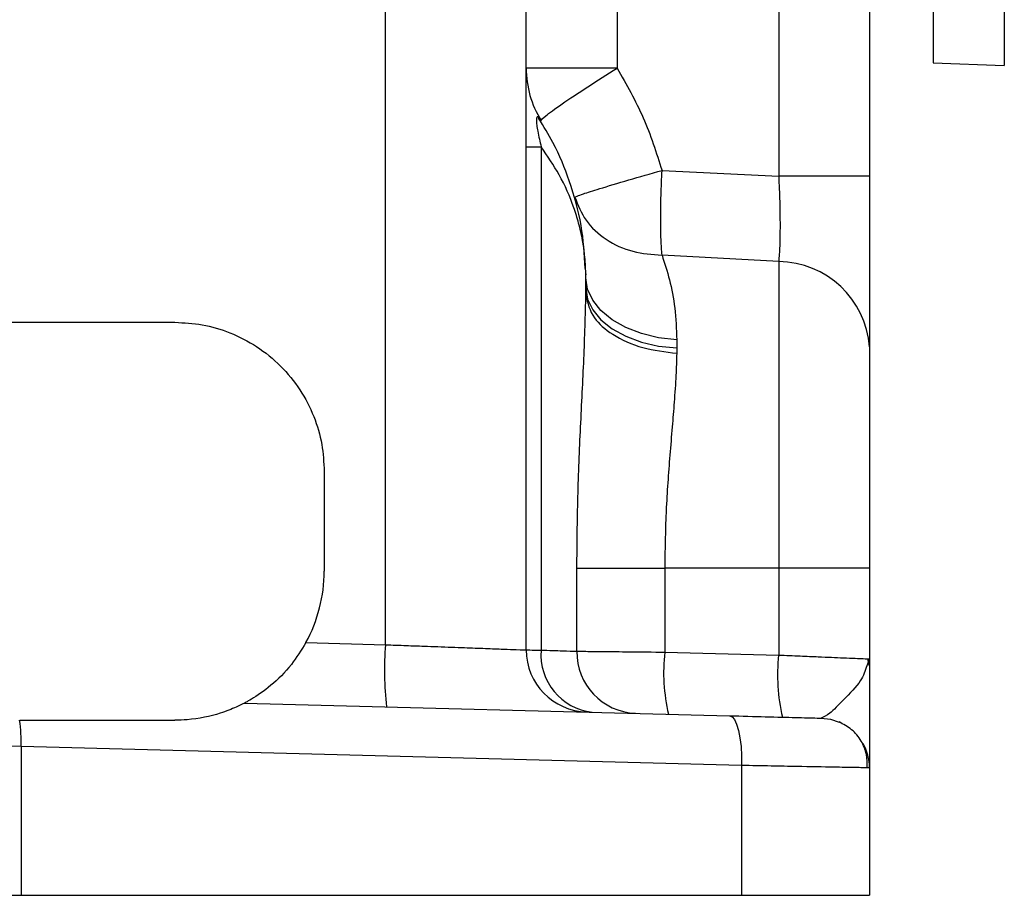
# Model space of a CAD drawing. Header units: inches. Extents: x 0.4 to 16.6, y 0.2 to 10.8.
# Tile 11 of 15: x 12.4 to 14.1, y 4 to 5.5. Entities that reach past the tile are written whole.
import ezdxf

# ---------------------------------------------------------------- set-up
doc = ezdxf.new("R2010")
doc.units = ezdxf.units.IN
doc.header["$MEASUREMENT"] = 0

msp = doc.modelspace()

# ---------------------------------------------------------------- linework, layer by layer
at = {"color": 7, "linetype": 'Continuous', "lineweight": 25}
for p, q in [((13.9763, 5.8464), (13.9763, 5.4042)), ((14.0956, 5.8393), (14.0956, 5.4)), ((13.059, 4.4295), (13.059, 5.5692)), ((13.2949, 4.4207), (13.2949, 5.5692)), ((13.7177, 5.5289), (13.7177, 5.2144)), ((13.8699, 5.5289), (13.8699, 5.2144)), ((13.447, 5.5198), (13.447, 5.3955)), ((13.447, 5.3955), (13.2949, 5.3955)), ((13.9763, 5.4042), (14.0956, 5.4)), ((13.3199, 5.3077), (13.3161, 5.3117)), ((13.2949, 5.2638), (13.3199, 5.2638)), ((13.3199, 5.2638), (13.3199, 4.4204)), ((13.5223, 5.2241), (13.7177, 5.2144)), ((13.8699, 5.2144), (13.7177, 5.2144)), ((13.7177, 5.0714), (13.5223, 5.0822)), ((13.7177, 5.0714), (13.7177, 4.5576)), ((13.3948, 5.0443), (13.3948, 5.0511)), ((13.3949, 5.0443), (13.3948, 5.0492)), ((13.3948, 5.0167), (13.3948, 5.0443)), ((13.3948, 5.0443), (13.3949, 5.0443)), ((13.3949, 5.0268), (13.3949, 5.0443)), ((13.3948, 5.0151), (13.3949, 5.0268)), ((12.3699, 4.9696), (12.7065, 4.9696)), ((13.547, 4.9404), (13.547, 4.9266)), ((13.547, 4.9266), (13.5469, 4.9177)), ((12.9565, 4.7196), (12.9565, 4.5529)), ((13.3797, 4.4186), (13.3797, 4.5576)), ((13.3797, 4.5576), (13.5268, 4.5576)), ((13.7177, 4.5576), (13.5268, 4.5576)), ((13.5268, 4.5576), (13.5268, 4.4171)), ((13.8699, 4.5576), (13.7177, 4.5576)), ((13.7177, 4.5576), (13.7177, 4.4121)), ((13.8699, 4.5576), (13.8699, 4.4056)), ((12.9259, 4.433), (13.059, 4.4295)), ((13.5268, 4.4171), (13.7177, 4.4121)), ((13.8647, 4.4059), (13.8699, 4.4056)), ((13.8699, 4.4056), (13.8651, 4.3943)), ((13.8691, 4.3948), (13.8671, 4.4058)), ((12.823, 4.3317), (13.6352, 4.3105)), ((12.4465, 4.3029), (12.7065, 4.3029)), ((12.4488, 4.2588), (12.3699, 4.2602)), ((12.4488, 4.2588), (12.4488, 4.0096)), ((13.6555, 4.2272), (12.4488, 4.2588)), ((13.6555, 4.2272), (13.6555, 4.0096)), ((13.8699, 4.2231), (13.8624, 4.2233)), ((13.8699, 4.2231), (13.8699, 4.0096)), ((12.2909, 4.0096), (12.4488, 4.0096)), ((12.4488, 4.0096), (13.6555, 4.0096)), ((13.6555, 4.0096), (13.8699, 4.0096))]:
    msp.add_line(p, q, dxfattribs=at)
at = {"color": 8, "linetype": 'Continuous', "lineweight": 25}
msp.add_line((13.3172, 5.3121), (13.3172, 5.309), dxfattribs=at)
at = {"color": 7, "linetype": 'Continuous', "lineweight": 25, "flags": 128}
for points in [[(13.547, 4.9404), (13.5166, 4.9438), (13.4878, 4.9507), (13.4615, 4.9608), (13.4386, 4.9738), (13.42, 4.9892), (13.4062, 5.0065), (13.3977, 5.025), (13.3949, 5.0443)], [(13.3949, 5.0268), (13.3977, 5.0082), (13.4062, 4.9903), (13.42, 4.9737), (13.4386, 4.9588), (13.4615, 4.9463), (13.4878, 4.9366), (13.5166, 4.9299), (13.547, 4.9266)], [(13.6352, 4.3105), (13.6396, 4.3088), (13.6436, 4.304), (13.6473, 4.2962), (13.6504, 4.2859), (13.6529, 4.2733), (13.6546, 4.2589), (13.6555, 4.2433), (13.6555, 4.2272)], [(13.7887, 4.3065), (13.8047, 4.3045), (13.8192, 4.2998)]]:
    msp.add_lwpolyline(points, dxfattribs=at)
at = {"color": 7, "linetype": 'Continuous', "lineweight": 25}
for centre, radius, start, end in [((13.4615, 5.3955), 0.1667, 180, 211.7883), ((13.7162, 4.9174), 0.154, 4.113, 89.4417), ((12.7065, 4.5529), 0.25, 331.3209, 0), ((13.6568, 4.3879), 0.5993, 176.023, 185.9762), ((13.3989, 4.4207), 0.104, 180, 268.5), ((13.4163, 4.4126), 0.0968, 175.3697, 263.6146), ((13.4821, 4.4169), 0.1024, 179.0583, 267.6359), ((13.8304, 4.3834), 0.3054, 173.672, 193.3094), ((14.0212, 4.3784), 0.3054, 173.672, 193.3094), ((12.1791, 4.2666), 0.2698, 358.3315, 7.7365), ((13.7865, 4.2231), 0.0833, 0, 29.4635)]:
    msp.add_arc(centre, radius, start, end, dxfattribs=at)
for points, knots in [([(13.3199, 5.3077), (13.3212, 5.3096), (13.3239, 5.3135), (13.3525, 5.3342), (13.3954, 5.3629), (13.4302, 5.3849), (13.447, 5.3955)], [0, 0, 0, 0, 0.241042, 0.5, 0.758958, 1, 1, 1, 1]), ([(13.447, 5.3955), (13.4626, 5.3682), (13.4937, 5.3138), (13.5128, 5.254), (13.5223, 5.2241)], [0, 0, 0, 0, 0.500099, 1, 1, 1, 1]), ([(13.3937, 5.0596), (13.3923, 5.0837), (13.3894, 5.1329), (13.3696, 5.2033), (13.3454, 5.2632), (13.324, 5.2979), (13.3157, 5.3115)], [0, 0, 0, 0, 0.284809, 0.579983, 0.836051, 1, 1, 1, 1]), ([(13.3948, 5.0511), (13.3943, 5.0617), (13.3935, 5.0802), (13.3892, 5.1085), (13.3833, 5.1349), (13.3717, 5.1718), (13.353, 5.2152), (13.3304, 5.2482), (13.3199, 5.2638)], [0, 0, 0, 0, 0.1439424, 0.2537452, 0.3875562, 0.5077065, 0.7688876, 1, 1, 1, 1]), ([(13.3763, 5.1791), (13.3771, 5.1797), (13.3784, 5.1806), (13.3916, 5.1853), (13.418, 5.1937), (13.4641, 5.2075), (13.5033, 5.2187), (13.5223, 5.2241)], [0, 0, 0, 0, 0.155402, 0.290784, 0.500734, 0.757931, 1, 1, 1, 1]), ([(13.5223, 5.0822), (13.5217, 5.0903), (13.5205, 5.1069), (13.52, 5.142), (13.5205, 5.1818), (13.5217, 5.2102), (13.5223, 5.2241)], [0, 0, 0, 0, 0.245886, 0.5, 0.754114, 1, 1, 1, 1]), ([(13.7177, 5.2144), (13.7183, 5.2), (13.7196, 5.1713), (13.7201, 5.1311), (13.7196, 5.0959), (13.7183, 5.0796), (13.7177, 5.0714)], [0, 0, 0, 0, 0.250079, 0.500203, 0.750335, 1, 1, 1, 1]), ([(13.8699, 5.2144), (13.8699, 5.1857), (13.8699, 5.1282), (13.8699, 5.048), (13.8699, 4.9777), (13.8699, 4.9448), (13.8699, 4.9284)], [0, 0, 0, 0, 0.24984, 0.500203, 0.750575, 1, 1, 1, 1]), ([(13.3763, 5.1791), (13.3816, 5.1658), (13.3925, 5.1386), (13.4272, 5.107), (13.4717, 5.0859), (13.5057, 5.0834), (13.5223, 5.0822)], [0, 0, 0, 0, 0.243777, 0.5, 0.756223, 1, 1, 1, 1]), ([(13.5223, 5.0822), (13.5266, 5.0688), (13.5352, 5.0422), (13.5448, 4.9945), (13.5463, 4.9584), (13.547, 4.9404)], [0, 0, 0, 0, 0.337837, 0.668835, 1, 1, 1, 1]), ([(13.3948, 5.0511), (13.3948, 5.051), (13.3948, 5.0508), (13.3948, 5.0505), (13.3948, 5.0503), (13.3948, 5.0499), (13.3948, 5.0495), (13.3948, 5.0493), (13.3948, 5.0492)], [0, 0, 0, 0, 0.071739, 0.128609, 0.182923, 0.245859, 0.49973, 1, 1, 1, 1]), ([(13.3797, 4.5576), (13.3801, 4.5975), (13.3808, 4.6771), (13.3857, 4.7948), (13.392, 4.9095), (13.3939, 4.981), (13.3948, 5.0167)], [0, 0, 0, 0, 0.2499471, 0.4996366, 0.7499297, 1, 1, 1, 1]), ([(13.3948, 5.0167), (13.3948, 5.0163), (13.3948, 5.0159), (13.3948, 5.0154), (13.3948, 5.0152), (13.3948, 5.0151), (13.3948, 5.0151)], [0, 0, 0, 0, 0.615656, 0.830005, 0.919151, 1, 1, 1, 1]), ([(13.3948, 5.0151), (13.3978, 5.002), (13.4034, 4.978), (13.4391, 4.9472), (13.4874, 4.9251), (13.5275, 4.9201), (13.5469, 4.9177)], [0, 0, 0, 0, 0.272002, 0.499832, 0.75843, 1, 1, 1, 1]), ([(12.7065, 4.9696), (12.7218, 4.9688), (12.7532, 4.9671), (12.7998, 4.9532), (12.8446, 4.9302), (12.8845, 4.8976), (12.9171, 4.8577), (12.9401, 4.8129), (12.954, 4.7663), (12.9557, 4.7349), (12.9565, 4.7196)], [0, 0, 0, 0, 0.116571, 0.240116, 0.36878, 0.500153, 0.631499, 0.760093, 0.883539, 1, 1, 1, 1]), ([(13.5469, 4.9177), (13.5465, 4.9055), (13.5457, 4.8791), (13.5429, 4.8378), (13.5392, 4.7931), (13.5342, 4.7331), (13.5283, 4.654), (13.5273, 4.5898), (13.5268, 4.5576)], [0, 0, 0, 0, 0.11568, 0.250363, 0.368823, 0.500966, 0.750309, 1, 1, 1, 1]), ([(13.8699, 4.9284), (13.8699, 4.9075), (13.8699, 4.8649), (13.8699, 4.7733), (13.8699, 4.6687), (13.8699, 4.5942), (13.8699, 4.5576)], [0, 0, 0, 0, 0.245747, 0.5, 0.754253, 1, 1, 1, 1]), ([(12.9259, 4.433), (12.918, 4.4203), (12.9005, 4.3921), (12.8669, 4.3594), (12.8391, 4.3405), (12.8249, 4.3327), (12.8236, 4.332), (12.823, 4.3317)], [0, 0, 0, 0, 0.2282945, 0.5091598, 0.7942115, 0.9093742, 1, 1, 1, 1]), ([(13.059, 4.4295), (13.0708, 4.429), (13.0926, 4.4282), (13.1219, 4.4271), (13.1551, 4.4259), (13.1909, 4.4246), (13.2281, 4.4232), (13.2575, 4.4221), (13.2868, 4.421), (13.2917, 4.4208), (13.2949, 4.4207)], [0, 0, 0, 0, 0.094541, 0.174892, 0.241043, 0.377032, 0.500723, 0.63065, 0.757344, 1, 1, 1, 1]), ([(13.2949, 4.4207), (13.2959, 4.4207), (13.2981, 4.4207), (13.3125, 4.4205), (13.3199, 4.4204)], [0, 0, 0, 0, 0.493424, 1, 1, 1, 1]), ([(13.3199, 4.4204), (13.3327, 4.42), (13.3581, 4.4192), (13.3726, 4.4188), (13.3797, 4.4186)], [0, 0, 0, 0, 0.505452, 1, 1, 1, 1]), ([(13.3797, 4.4186), (13.3841, 4.4185), (13.3936, 4.4184), (13.4237, 4.4181), (13.4685, 4.4177), (13.5067, 4.4173), (13.5268, 4.4171)], [0, 0, 0, 0, 0.203756, 0.4384, 0.703847, 1, 1, 1, 1]), ([(13.8699, 4.4056), (13.8699, 4.3902), (13.8699, 4.3598), (13.8699, 4.3168), (13.8699, 4.2817), (13.8699, 4.2557), (13.8699, 4.2307), (13.8699, 4.2262), (13.8699, 4.2231)], [0, 0, 0, 0, 0.169826, 0.3352534, 0.4999609, 0.6279174, 0.7506812, 1, 1, 1, 1]), ([(12.823, 4.3317), (12.8224, 4.3314), (12.8208, 4.3306), (12.8074, 4.3239), (12.7775, 4.312), (12.7403, 4.3038), (12.7134, 4.3031), (12.7065, 4.3029)], [0, 0, 0, 0, 0.108191, 0.255469, 0.490158, 0.869279, 1, 1, 1, 1]), ([(13.6352, 4.3105), (13.656, 4.3099), (13.6987, 4.3088), (13.7488, 4.3075), (13.7825, 4.3066), (13.7867, 4.3065), (13.7887, 4.3065)], [0, 0, 0, 0, 0.243335, 0.500047, 0.756732, 1, 1, 1, 1]), ([(13.866, 4.2232), (13.866, 4.2308), (13.866, 4.2464), (13.8568, 4.2688), (13.8411, 4.2882), (13.8261, 4.2961), (13.8188, 4.3)], [0, 0, 0, 0, 0.239843, 0.492533, 0.749334, 1, 1, 1, 1])]:
    msp.add_open_spline(points, degree=3, knots=knots, dxfattribs=at)
at = {"color": 8, "linetype": 'Continuous', "lineweight": 25}
for points, knots in [([(13.3161, 5.3117), (13.3154, 5.3126), (13.314, 5.3145), (13.3127, 5.3133), (13.312, 5.3108), (13.3119, 5.308), (13.312, 5.3044), (13.3127, 5.2983), (13.3151, 5.2841), (13.3179, 5.2723), (13.3199, 5.2638)], [0, 0, 0, 0, 0.122139, 0.261787, 0.322992, 0.380831, 0.439174, 0.500563, 0.639258, 1, 1, 1, 1]), ([(13.7177, 4.4121), (13.7299, 4.4116), (13.7528, 4.4106), (13.7909, 4.409), (13.8301, 4.4073), (13.8593, 4.4061), (13.8633, 4.4059), (13.8647, 4.4059)], [0, 0, 0, 0, 0.168939, 0.319961, 0.567371, 0.856913, 1, 1, 1, 1]), ([(13.8651, 4.3943), (13.8626, 4.3859), (13.857, 4.3674), (13.8276, 4.3393), (13.8031, 4.3124), (13.7932, 4.3083), (13.7887, 4.3065)], [0, 0, 0, 0, 0.251157, 0.55186, 0.794155, 1, 1, 1, 1]), ([(13.8624, 4.2233), (13.8608, 4.2233), (13.8582, 4.2234), (13.8438, 4.2236), (13.829, 4.2239), (13.8005, 4.2244), (13.7593, 4.2252), (13.7049, 4.2262), (13.6724, 4.2268), (13.6555, 4.2272)], [0, 0, 0, 0, 0.138119, 0.233999, 0.331043, 0.429253, 0.691411, 0.839996, 1, 1, 1, 1])]:
    msp.add_open_spline(points, degree=3, knots=knots, dxfattribs=at)

doc.saveas('drawing.dxf')
